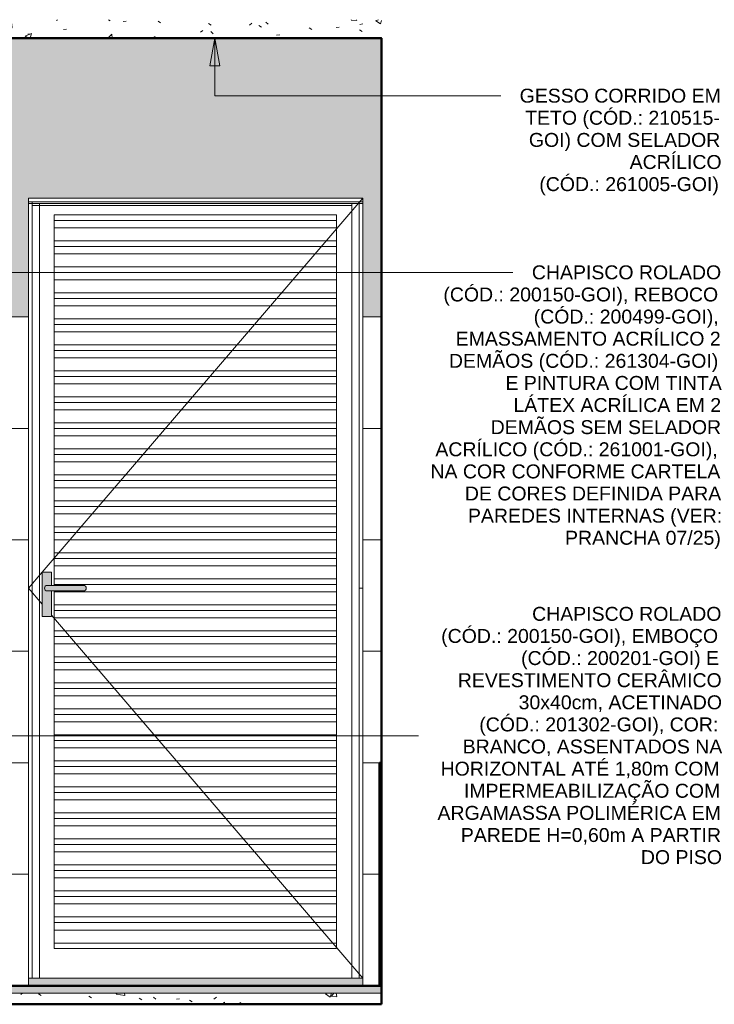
# Model space of a CAD drawing. Header units: metres. Extents: x 0.1 to 29.7, y -14.4 to 9.4.
# Tile 13 of 14: x 21.4 to 23.3, y -0.1 to 2.6. Entities that reach past the tile are written whole.
import ezdxf

# ---------------------------------------------------------------- set-up
doc = ezdxf.new("R2010")
doc.units = ezdxf.units.M
for name, color, linetype, lineweight in [('A-CLNG', 7, 'Continuous', 5), ('A-DETL-GENF', 7, 'Continuous', 5), ('A-DOOR', 7, 'Continuous', 5), ('A-FLOR', 7, 'Continuous', 5), ('A-FLOR-MCUT', 7, 'Continuous', 5), ('A-FLOR-PATT', 7, 'Continuous', 5), ('A-WALL-PATT', 7, 'Continuous', 5), ('G-ANNO-TEXT', 7, 'Continuous', 9), ('I-WALL', 7, 'Continuous', 5)]:
    doc.layers.add(name, color=color, linetype=linetype, lineweight=lineweight)
doc.layers.add('A-DETL', color=7, linetype='Continuous', lineweight=5, true_color=0x00a600)
doc.styles.add('Arial_3', font='arial.ttf', dxfattribs={"height": 0.0375})
pattern_1 = [(50, (17.3893, 0), (0.1821895, -0.015938), [0.01905, -0.20955]), (355, (17.3893, 0), (-0.035242, 0.1910586), [0.01524, -0.16764]), (100.451, (17.40447, -0.00133), (0.146942, 0.1751196), [0.01619, -0.17809]), (46.184, (17.3893, 0.0508), (0.271077, -0.042045), [0.02857, -0.31432]), (96.636, (17.41188, 0.0473), (0.237407, 0.247433), [0.02429, -0.26714]), (351.184, (17.3893, 0.0508), (0.237406, 0.247428), [0.02286, -0.25146]), (21, (17.4147, 0.0381), (0.1516197, -0.102267), [0.01905, -0.20955]), (326, (17.4147, 0.0381), (0.0618035, 0.1841894), [0.01524, -0.16764]), (71.451, (17.42732, 0.02958), (0.213418, 0.081924), [0.01619, -0.17809]), (37.5, (17.389294, 0), (0.0030864, 0.08455105), [0.00838, -0.15723, 0.00838, -0.1618, -0.16827]), (37.5, (17.389294, 0), (0.0030864, 0.08455105), [-0.33579, 0.00838, -0.15989]), (7.5, (17.38929, 0), (0.0668157, 0.1001782), [0.00838, -0.08865, 0.00838, -0.15342, -0.06413]), (7.5, (17.38929, 0), (0.0668157, 0.1001782), [-0.25883, 0.00838, -0.05575]), (327.5, (17.332654, 0), (0.1355866, -0.0057276), [0.00838, -0.05512, 0.00838, -0.18974, -0.26289]), (327.5, (17.332654, 0), (0.1355866, -0.0057276), [-0.26162, 0.00838, -0.25451]), (317.5, (17.30725, 0), (0.1481253, 0.0254287), [0.00838, -0.07417, 0.00838, -0.12319, -0.18669]), (317.5, (17.30725, 0), (0.1481253, 0.0254287), [-0.21412, 0.00838, -0.17831])]

# ---------------------------------------------------------------- blocks, each defined once
blk = doc.blocks.new('PORTA DE GIRO L_2886461-5c0')
at = {"layer": 'A-DOOR'}
for p, q in [((4.0708, 1.0934), (4.9336, 2.1)), ((4.0336, 2.09), (4.0336, 0)), ((4.0436, 2.09), (4.0336, 2.09)), ((4.0336, 2.085), (4.0336, 2.09)), ((4.0336, 2.09), (4.9336, 2.09)), ((4.0336, 2.085), (4.9336, 2.085)), ((4.0436, 2.09), (4.0436, 0)), ((4.0436, 2.08), (4.9036, 2.08)), ((4.0636, 2.085), (4.0636, 0)), ((4.9036, 2.085), (4.9036, 0)), ((4.9236, 2.09), (4.9236, 0)), ((4.9336, 2.09), (4.9236, 2.09)), ((4.9336, 2.09), (4.9336, 0)), ((4.9336, 2.09), (4.9336, 2.085)), ((4.1025, 2.055), (4.1025, 2.0551)), ((4.1025, 2.0551), (4.8625, 2.0551)), ((4.1025, 2.04), (4.1025, 2.055)), ((4.8625, 2.055), (4.1025, 2.055)), ((4.8625, 2.0551), (4.8625, 2.055)), ((4.8625, 2.055), (4.8625, 2.04)), ((4.1025, 2.02), (4.1025, 2.04)), ((4.1025, 2.04), (4.8625, 2.04)), ((4.1025, 1.985), (4.1025, 2.02)), ((4.1025, 2.02), (4.8625, 2.02)), ((4.8625, 2.04), (4.8625, 2.02)), ((4.8625, 2.02), (4.8625, 1.985)), ((4.1025, 1.97), (4.1025, 1.985)), ((4.1025, 1.985), (4.8625, 1.985)), ((4.1025, 1.95), (4.1025, 1.97)), ((4.1025, 1.97), (4.8625, 1.97)), ((4.8625, 1.985), (4.8625, 1.97)), ((4.8625, 1.97), (4.8625, 1.95)), ((4.1025, 1.915), (4.1025, 1.95)), ((4.1025, 1.95), (4.8625, 1.95)), ((4.8625, 1.95), (4.8625, 1.915)), ((4.1025, 1.9), (4.1025, 1.915)), ((4.1025, 1.915), (4.8625, 1.915)), ((4.8625, 1.915), (4.8625, 1.9)), ((4.1025, 1.88), (4.1025, 1.9)), ((4.1025, 1.9), (4.8625, 1.9)), ((4.8625, 1.9), (4.8625, 1.88)), ((4.1025, 1.845), (4.1025, 1.88)), ((4.1025, 1.88), (4.8625, 1.88)), ((4.8625, 1.88), (4.8625, 1.845)), ((4.1025, 1.83), (4.1025, 1.845)), ((4.1025, 1.845), (4.8625, 1.845)), ((4.1025, 1.81), (4.1025, 1.83)), ((4.1025, 1.83), (4.8625, 1.83)), ((4.8625, 1.845), (4.8625, 1.83)), ((4.8625, 1.83), (4.8625, 1.81)), ((4.1025, 1.775), (4.1025, 1.81)), ((4.1025, 1.81), (4.8625, 1.81)), ((4.8625, 1.81), (4.8625, 1.775)), ((4.1025, 1.76), (4.1025, 1.775)), ((4.1025, 1.775), (4.8625, 1.775)), ((4.1025, 1.74), (4.1025, 1.76)), ((4.1025, 1.76), (4.8625, 1.76)), ((4.8625, 1.775), (4.8625, 1.76)), ((4.8625, 1.76), (4.8625, 1.74)), ((4.1025, 1.705), (4.1025, 1.74)), ((4.1025, 1.74), (4.8625, 1.74)), ((4.8625, 1.74), (4.8625, 1.705)), ((4.1025, 1.69), (4.1025, 1.705)), ((4.1025, 1.705), (4.8625, 1.705)), ((4.8625, 1.705), (4.8625, 1.69)), ((4.1025, 1.67), (4.1025, 1.69)), ((4.1025, 1.69), (4.8625, 1.69)), ((4.1025, 1.635), (4.1025, 1.67)), ((4.1025, 1.67), (4.8625, 1.67)), ((4.8625, 1.69), (4.8625, 1.67)), ((4.8625, 1.67), (4.8625, 1.635)), ((4.1025, 1.62), (4.1025, 1.635)), ((4.1025, 1.635), (4.8625, 1.635)), ((4.1025, 1.6), (4.1025, 1.62)), ((4.1025, 1.62), (4.8625, 1.62)), ((4.8625, 1.635), (4.8625, 1.62)), ((4.8625, 1.62), (4.8625, 1.6)), ((4.1025, 1.565), (4.1025, 1.6)), ((4.1025, 1.6), (4.8625, 1.6)), ((4.8625, 1.6), (4.8625, 1.565)), ((4.1025, 1.55), (4.1025, 1.565)), ((4.1025, 1.565), (4.8625, 1.565)), ((4.8625, 1.565), (4.8625, 1.55)), ((4.1025, 1.53), (4.1025, 1.55)), ((4.1025, 1.55), (4.8625, 1.55)), ((4.8625, 1.55), (4.8625, 1.53)), ((4.1025, 1.495), (4.1025, 1.53)), ((4.1025, 1.53), (4.8625, 1.53)), ((4.8625, 1.53), (4.8625, 1.495)), ((4.1025, 1.48), (4.1025, 1.495)), ((4.1025, 1.495), (4.8625, 1.495)), ((4.8625, 1.495), (4.8625, 1.48)), ((4.1025, 1.46), (4.1025, 1.48)), ((4.1025, 1.48), (4.8625, 1.48)), ((4.1025, 1.425), (4.1025, 1.46)), ((4.1025, 1.46), (4.8625, 1.46)), ((4.8625, 1.48), (4.8625, 1.46)), ((4.8625, 1.46), (4.8625, 1.425)), ((4.1025, 1.41), (4.1025, 1.425)), ((4.1025, 1.425), (4.8625, 1.425)), ((4.1025, 1.39), (4.1025, 1.41)), ((4.1025, 1.41), (4.8625, 1.41)), ((4.8625, 1.425), (4.8625, 1.41)), ((4.8625, 1.41), (4.8625, 1.39)), ((4.1025, 1.355), (4.1025, 1.39)), ((4.1025, 1.39), (4.8625, 1.39)), ((4.8625, 1.39), (4.8625, 1.355)), ((4.1025, 1.34), (4.1025, 1.355)), ((4.1025, 1.355), (4.8625, 1.355)), ((4.8625, 1.355), (4.8625, 1.34)), ((4.1025, 1.32), (4.1025, 1.34)), ((4.1025, 1.34), (4.8625, 1.34)), ((4.8625, 1.34), (4.8625, 1.32)), ((4.1025, 1.285), (4.1025, 1.32)), ((4.1025, 1.32), (4.8625, 1.32)), ((4.8625, 1.32), (4.8625, 1.285)), ((4.1025, 1.27), (4.1025, 1.285)), ((4.1025, 1.285), (4.8625, 1.285)), ((4.8625, 1.285), (4.8625, 1.27)), ((4.1025, 1.25), (4.1025, 1.27)), ((4.1025, 1.27), (4.8625, 1.27)), ((4.1025, 1.215), (4.1025, 1.25)), ((4.1025, 1.25), (4.8625, 1.25)), ((4.8625, 1.27), (4.8625, 1.25)), ((4.8625, 1.25), (4.8625, 1.215)), ((4.1025, 1.2), (4.1025, 1.215)), ((4.1025, 1.215), (4.8625, 1.215)), ((4.1025, 1.18), (4.1025, 1.2)), ((4.1025, 1.2), (4.8625, 1.2)), ((4.8625, 1.215), (4.8625, 1.2)), ((4.8625, 1.2), (4.8625, 1.18)), ((4.1025, 1.145), (4.1025, 1.18)), ((4.1025, 1.18), (4.8625, 1.18)), ((4.8625, 1.18), (4.8625, 1.145)), ((4.1025, 1.13), (4.1025, 1.145)), ((4.1025, 1.145), (4.8625, 1.145)), ((4.8625, 1.145), (4.8625, 1.13)), ((4.1025, 1.11), (4.1025, 1.13)), ((4.1025, 1.13), (4.8625, 1.13)), ((4.8625, 1.13), (4.8625, 1.11)), ((4.0336, 1.05), (4.0705, 1.0931)), ((4.1025, 1.075), (4.1025, 1.11)), ((4.1025, 1.11), (4.8625, 1.11)), ((4.8625, 1.11), (4.8625, 1.075)), ((4.1025, 1.06), (4.1025, 1.075)), ((4.1025, 1.075), (4.8625, 1.075)), ((4.8625, 1.075), (4.8625, 1.06)), ((4.0705, 1.0069), (4.0336, 1.05)), ((4.1025, 1.0575), (4.1025, 1.06)), ((4.1025, 1.06), (4.8625, 1.06)), ((4.1025, 1.04), (4.1025, 1.0425)), ((4.1025, 1.005), (4.1025, 1.04)), ((4.1025, 1.04), (4.8625, 1.04)), ((4.8625, 1.06), (4.8625, 1.04)), ((4.8625, 1.04), (4.8625, 1.005)), ((4.9236, 1.05), (4.9336, 1.05)), ((4.1025, 0.99), (4.1025, 1.005)), ((4.1025, 1.005), (4.8625, 1.005)), ((4.1025, 0.97), (4.1025, 0.99)), ((4.1025, 0.99), (4.8625, 0.99)), ((4.8625, 1.005), (4.8625, 0.99)), ((4.8625, 0.99), (4.8625, 0.97)), ((4.9336, 0), (4.0955, 0.9777)), ((4.1025, 0.935), (4.1025, 0.97)), ((4.1025, 0.97), (4.8625, 0.97)), ((4.8625, 0.97), (4.8625, 0.935)), ((4.1025, 0.92), (4.1025, 0.935)), ((4.1025, 0.935), (4.8625, 0.935)), ((4.8625, 0.935), (4.8625, 0.92)), ((4.1025, 0.9), (4.1025, 0.92)), ((4.1025, 0.92), (4.8625, 0.92)), ((4.8625, 0.92), (4.8625, 0.9)), ((4.1025, 0.865), (4.1025, 0.9)), ((4.1025, 0.9), (4.8625, 0.9)), ((4.8625, 0.9), (4.8625, 0.865)), ((4.1025, 0.85), (4.1025, 0.865)), ((4.1025, 0.865), (4.8625, 0.865)), ((4.1025, 0.83), (4.1025, 0.85)), ((4.1025, 0.85), (4.8625, 0.85)), ((4.8625, 0.865), (4.8625, 0.85)), ((4.8625, 0.85), (4.8625, 0.83)), ((4.1025, 0.795), (4.1025, 0.83)), ((4.1025, 0.83), (4.8625, 0.83)), ((4.8625, 0.83), (4.8625, 0.795)), ((4.1025, 0.78), (4.1025, 0.795)), ((4.1025, 0.795), (4.8625, 0.795)), ((4.1025, 0.76), (4.1025, 0.78)), ((4.1025, 0.78), (4.8625, 0.78)), ((4.8625, 0.795), (4.8625, 0.78)), ((4.8625, 0.78), (4.8625, 0.76)), ((4.1025, 0.725), (4.1025, 0.76)), ((4.1025, 0.76), (4.8625, 0.76)), ((4.8625, 0.76), (4.8625, 0.725)), ((4.1025, 0.71), (4.1025, 0.725)), ((4.1025, 0.725), (4.8625, 0.725)), ((4.8625, 0.725), (4.8625, 0.71)), ((4.1025, 0.69), (4.1025, 0.71)), ((4.1025, 0.71), (4.8625, 0.71)), ((4.1025, 0.655), (4.1025, 0.69)), ((4.1025, 0.69), (4.8625, 0.69)), ((4.8625, 0.71), (4.8625, 0.69)), ((4.8625, 0.69), (4.8625, 0.655)), ((4.1025, 0.64), (4.1025, 0.655)), ((4.1025, 0.655), (4.8625, 0.655)), ((4.1025, 0.62), (4.1025, 0.64)), ((4.1025, 0.64), (4.8625, 0.64)), ((4.8625, 0.655), (4.8625, 0.64)), ((4.8625, 0.64), (4.8625, 0.62)), ((4.1025, 0.585), (4.1025, 0.62)), ((4.1025, 0.62), (4.8625, 0.62)), ((4.8625, 0.62), (4.8625, 0.585)), ((4.1025, 0.57), (4.1025, 0.585)), ((4.1025, 0.585), (4.8625, 0.585)), ((4.8625, 0.585), (4.8625, 0.57)), ((4.1025, 0.55), (4.1025, 0.57)), ((4.1025, 0.57), (4.8625, 0.57)), ((4.8625, 0.57), (4.8625, 0.55)), ((4.1025, 0.515), (4.1025, 0.55)), ((4.1025, 0.55), (4.8625, 0.55)), ((4.8625, 0.55), (4.8625, 0.515)), ((4.1025, 0.5), (4.1025, 0.515)), ((4.1025, 0.515), (4.8625, 0.515)), ((4.8625, 0.515), (4.8625, 0.5)), ((4.1025, 0.48), (4.1025, 0.5)), ((4.1025, 0.5), (4.8625, 0.5)), ((4.1025, 0.445), (4.1025, 0.48)), ((4.1025, 0.48), (4.8625, 0.48)), ((4.8625, 0.5), (4.8625, 0.48)), ((4.8625, 0.48), (4.8625, 0.445)), ((4.1025, 0.43), (4.1025, 0.445)), ((4.1025, 0.445), (4.8625, 0.445)), ((4.1025, 0.41), (4.1025, 0.43)), ((4.1025, 0.43), (4.8625, 0.43)), ((4.8625, 0.445), (4.8625, 0.43)), ((4.8625, 0.43), (4.8625, 0.41)), ((4.1025, 0.375), (4.1025, 0.41)), ((4.1025, 0.41), (4.8625, 0.41)), ((4.8625, 0.41), (4.8625, 0.375)), ((4.1025, 0.36), (4.1025, 0.375)), ((4.1025, 0.375), (4.8625, 0.375)), ((4.8625, 0.375), (4.8625, 0.36)), ((4.1025, 0.34), (4.1025, 0.36)), ((4.1025, 0.36), (4.8625, 0.36)), ((4.8625, 0.36), (4.8625, 0.34)), ((4.1025, 0.305), (4.1025, 0.34)), ((4.1025, 0.34), (4.8625, 0.34)), ((4.8625, 0.34), (4.8625, 0.305)), ((4.1025, 0.29), (4.1025, 0.305)), ((4.1025, 0.305), (4.8625, 0.305)), ((4.8625, 0.305), (4.8625, 0.29)), ((4.1025, 0.27), (4.1025, 0.29)), ((4.1025, 0.29), (4.8625, 0.29)), ((4.1025, 0.235), (4.1025, 0.27)), ((4.1025, 0.27), (4.8625, 0.27)), ((4.8625, 0.29), (4.8625, 0.27)), ((4.8625, 0.27), (4.8625, 0.235)), ((4.1025, 0.22), (4.1025, 0.235)), ((4.1025, 0.235), (4.8625, 0.235)), ((4.1025, 0.2), (4.1025, 0.22)), ((4.1025, 0.22), (4.8625, 0.22)), ((4.8625, 0.235), (4.8625, 0.22)), ((4.8625, 0.22), (4.8625, 0.2)), ((4.1025, 0.165), (4.1025, 0.2)), ((4.1025, 0.2), (4.8625, 0.2)), ((4.8625, 0.2), (4.8625, 0.165)), ((4.1025, 0.15), (4.1025, 0.165)), ((4.1025, 0.165), (4.8625, 0.165)), ((4.8625, 0.165), (4.8625, 0.15)), ((4.1025, 0.13), (4.1025, 0.15)), ((4.1025, 0.15), (4.8625, 0.15)), ((4.8625, 0.15), (4.8625, 0.13)), ((4.1025, 0.095), (4.1025, 0.13)), ((4.1025, 0.13), (4.8625, 0.13)), ((4.8625, 0.13), (4.8625, 0.095)), ((4.1025, 0.08), (4.1025, 0.095)), ((4.8625, 0.095), (4.1025, 0.095)), ((4.1025, 0.08), (4.8625, 0.08)), ((4.8625, 0.095), (4.8625, 0.08)), ((4.0436, 0), (4.0336, 0)), ((4.9336, 0), (4.9236, 0))]:
    blk.add_line(p, q, dxfattribs=at)

msp = doc.modelspace()

# ---------------------------------------------------------------- hatches: boundary and pattern name
at = {"layer": 'A-DETL-GENF', "true_color": 0xffffff}
for points in [[(21.4598, 0.9734), (21.4848, 0.9734), (21.4848, 1.0425), (21.4716, 1.0428), (21.4698, 1.0435), (21.4683, 1.0447), (21.4671, 1.0462), (21.4663, 1.0481), (21.4661, 1.05), (21.4663, 1.0519), (21.4671, 1.0537), (21.4683, 1.0553), (21.4698, 1.0565), (21.4716, 1.0572), (21.4736, 1.0575), (21.4848, 1.0575), (21.4848, 1.0934), (21.4598, 1.0934), (21.4598, 0.99)], [(21.5711, 1.0425), (21.573, 1.0428), (21.5748, 1.0435), (21.5764, 1.0447), (21.5776, 1.0462), (21.5783, 1.0481), (21.5786, 1.05), (21.5783, 1.0519), (21.5776, 1.0537), (21.5764, 1.0553), (21.5748, 1.0565), (21.5728, 1.0573), (21.5711, 1.0575), (21.4716, 1.0572), (21.4698, 1.0565), (21.4683, 1.0553), (21.4671, 1.0537), (21.4663, 1.0519), (21.4661, 1.05), (21.4663, 1.0481), (21.4671, 1.0462), (21.4683, 1.0447), (21.4698, 1.0435), (21.4716, 1.0428), (21.4736, 1.0425), (21.4918, 1.0425)]]:
    msp.add_hatch(color=7, dxfattribs=at).paths.add_polyline_path(points)
at = {"layer": 'A-FLOR', "true_color": 0xbbc5c4}
msp.add_hatch(color=9, dxfattribs=at).paths.add_polyline_path([(21.4677, -0.04), (22.3729, -0.04), (22.3729, -0.02), (20.773, -0.02), (20.773, -0.04), (21.4229, -0.04)])
at = {"layer": 'A-FLOR', "true_color": 0xd2d2d2}
msp.add_hatch(color=254, dxfattribs=at).paths.add_polyline_path([(21.9729, -0.02), (22.3229, -0.02), (22.3229, 0), (21.4229, 0), (21.4229, -0.02), (21.5728, -0.02)])
at = {"layer": 'A-FLOR-PATT', "true_color": 0x787878}
h = msp.add_hatch(dxfattribs=at)
h.set_pattern_fill('FP_14', color=8, style=0, pattern_type=2)
h.set_pattern_definition(pattern_1)
h.paths.add_polyline_path([(21.4229, 2.53), (22.3729, 2.53), (22.3729, 2.5801), (20.7727, 2.5801), (20.7727, 2.53), (21.1728, 2.53)])
h = msp.add_hatch(dxfattribs=at)
h.set_pattern_fill('FP_14', color=8, style=0, pattern_type=2)
h.set_pattern_definition(pattern_1)
h.paths.add_polyline_path([(20.773, -0.07), (22.3729, -0.07), (22.3729, -0.04), (20.773, -0.04)])
at = {"layer": 'A-WALL-PATT', "true_color": 0x808080}
h = msp.add_hatch(dxfattribs=at)
h.set_pattern_fill('FP_15', color=8, style=0, pattern_type=2)
h.set_pattern_definition([(0, (21.9733, 0.28), (0, 0.3), []), (90, (21.9733, 0.28), (-0.4, 2e-17), [])])
h.paths.add_polyline_path([(20.778, -0.02), (21.4229, -0.02), (21.4229, 1.78), (20.773, 1.78), (20.773, 0.98), (21.223, 0.98), (21.223, 0.86), (21.0728, 0.8597), (21.0663, 0.8505), (20.9752, 0.8505), (20.7825, 0.6578), (20.7825, 0.5667), (20.778, 0.5635), (20.778, 0)])
h.paths.add_polyline_path([(22.3679, -0.02), (22.3679, 0.58), (22.3729, 0.58), (22.3729, 1.78), (22.3229, 1.78), (22.3229, -0.02)])
h.paths.add_polyline_path([(20.7825, 0.686), (20.9469, 0.8505), (20.7833, 0.8503), (20.7827, 0.8497), (20.7825, 0.8488), (20.7825, 0.7581)])
h.paths.add_polyline_path([(20.773, 0.8491), (20.7734, 0.8519), (20.7744, 0.8546), (20.7762, 0.8568), (20.7784, 0.8585), (20.781, 0.8596), (20.7825, 0.86), (20.773, 0.86), (20.773, 0.8493)])
h.paths.add_polyline_path([(21.2545, 1.0406), (21.2335, 1.0406), (21.2335, 1.16), (21.3124, 1.16), (21.3124, 1.0406), (21.2728, 1.0406)])
h.paths.add_polyline_path([(21.2629, 1.0797), (21.2639, 1.08), (21.2646, 1.0807), (21.2649, 1.0817), (21.2646, 1.0827), (21.2639, 1.0834), (21.2629, 1.0837), (21.2619, 1.0834), (21.2611, 1.0827), (21.2609, 1.0817), (21.2611, 1.0807), (21.2619, 1.08), (21.2623, 1.0798)])
h.paths.add_polyline_path([(21.2831, 1.0797), (21.2841, 1.08), (21.2848, 1.0807), (21.2851, 1.0817), (21.2848, 1.0827), (21.2841, 1.0834), (21.2831, 1.0837), (21.2821, 1.0834), (21.2813, 1.0826), (21.2811, 1.0817), (21.2814, 1.0807), (21.2821, 1.08), (21.2826, 1.0798)])
h.paths.add_polyline_path([(21.273, 1.082), (21.274, 1.0822), (21.2748, 1.0831), (21.275, 1.084), (21.2747, 1.085), (21.274, 1.0857), (21.2728, 1.086), (21.272, 1.0857), (21.2712, 1.085), (21.271, 1.084), (21.2712, 1.083), (21.272, 1.0822), (21.2728, 1.082)])
at = {"layer": 'G-ANNO-TEXT'}
msp.add_hatch(color=256, dxfattribs=at).paths.add_polyline_path([(21.9245, 2.5306), (21.9113, 2.4556), (21.9377, 2.4556)])
at = {"layer": 'I-WALL', "true_color": 0xf4eccd}
msp.add_hatch(color=254, dxfattribs=at).paths.add_polyline_path([(20.773, 1.78), (21.4229, 1.78), (21.4229, 2.1), (22.3229, 2.1), (22.3229, 1.78), (22.3729, 1.78), (22.3729, 2.53), (20.773, 2.53), (20.773, 2.12), (20.7944, 2.1185), (20.7964, 2.1178), (20.7976, 2.1165), (20.7981, 2.1146), (20.7987, 2.1), (20.7995, 2.0987), (20.8008, 2.0979), (20.8015, 2.0978), (20.8253, 2.096), (20.8269, 2.0949), (20.8279, 2.0932), (20.828, 2.0899), (20.8282, 2.0903), (20.8291, 2.0909), (20.8299, 2.0908), (20.8309, 2.0895), (20.8309, 2.0862), (20.8376, 2.0862), (20.8376, 2.0895), (20.8386, 2.0907), (20.8401, 2.091), (20.8403, 2.112), (20.8406, 2.1124), (20.8421, 2.113), (20.8501, 2.1127), (20.8511, 2.111), (20.8511, 2.091), (20.8526, 2.091), (20.8536, 2.09), (20.8536, 2.0881), (20.8546, 2.0881), (20.8554, 2.08), (20.8546, 2.0719), (20.8536, 2.0719), (20.8536, 2.07), (20.8526, 2.069), (20.8511, 2.069), (20.851, 2.0485), (20.8496, 2.0471), (20.8478, 2.047), (20.8421, 2.047), (20.8403, 2.048), (20.8401, 2.049), (20.8401, 2.069), (20.8386, 2.0693), (20.8376, 2.0705), (20.8376, 2.0738), (20.8309, 2.0738), (20.8306, 2.0701), (20.8294, 2.069), (20.8284, 2.0694), (20.828, 2.0701), (20.8279, 2.0668), (20.8269, 2.0651), (20.8253, 2.064), (20.8228, 2.0636), (20.8001, 2.0618), (20.799, 2.0607), (20.7986, 2.0592), (20.798, 2.0444), (20.797, 2.0427), (20.7962, 2.0421), (20.7944, 2.0415), (20.773, 2.04), (20.773, 1.9176)])
at = {"layer": 'I-WALL', "true_color": 0xc0c0c0}
msp.add_hatch(color=9, dxfattribs=at).paths.add_polyline_path([(22.3729, -0.02), (22.3729, 0.58), (22.3679, 0.58), (22.3679, -0.02)])

# ---------------------------------------------------------------- linework, layer by layer
at = {"layer": 'A-CLNG'}
for p, q in [((22.3729, 2.532), (20.773, 2.532)), ((22.3729, 2.531), (20.773, 2.531)), ((22.3729, 2.53), (22.3729, 2.532))]:
    msp.add_line(p, q, dxfattribs=at)
at = {"layer": 'A-DETL', "color": 7}
for p, q in [((20.773, 1.78), (21.4229, 1.78)), ((22.3229, 1.78), (22.3729, 1.78)), ((21.4848, 1.0934), (21.4598, 1.0934)), ((21.4598, 1.0934), (21.4598, 0.9734)), ((21.4848, 1.0575), (21.4848, 1.0934)), ((21.5711, 1.0575), (21.4736, 1.0575)), ((21.4736, 1.0425), (21.5711, 1.0425)), ((21.4848, 0.9734), (21.4848, 1.0425)), ((21.4598, 0.9734), (21.4848, 0.9734))]:
    msp.add_line(p, q, dxfattribs=at)
for centre, start, end in [((21.4736, 1.05), 90, 270), ((21.5711, 1.05), 270, 90)]:
    msp.add_arc(centre, 0.0075, start, end, dxfattribs=at)
at = {"layer": 'A-FLOR', "lineweight": 50}
for p, q in [((20.773, 2.53), (22.3729, 2.53)), ((22.3679, -0.02), (20.778, -0.02)), ((20.773, -0.07), (22.3729, -0.07)), ((22.3729, -0.07), (22.3729, -0.07))]:
    msp.add_line(p, q, dxfattribs=at)
at = {"layer": 'A-FLOR'}
for p, q in [((21.4229, 0), (22.3229, 0)), ((21.4229, 0), (21.4229, -0.02)), ((22.3229, 0), (22.3229, -0.02))]:
    msp.add_line(p, q, dxfattribs=at)
at = {"layer": 'A-FLOR-MCUT'}
msp.add_line((22.3729, -0.04), (20.773, -0.04), dxfattribs=at)
at = {"layer": 'G-ANNO-TEXT'}
for p, q in [((21.9245, 2.5306), (21.9113, 2.4556)), ((21.9377, 2.4556), (21.9245, 2.5306)), ((21.9245, 2.5306), (21.9245, 2.3756)), ((21.9113, 2.4556), (21.9377, 2.4556)), ((21.9245, 2.3756), (22.5996, 2.3756)), ((22.5996, 2.3756), (22.6938, 2.3756)), ((21.1868, 1.9001), (22.4373, 1.9001)), ((22.4373, 1.9001), (22.7267, 1.9001)), ((21.111, 0.6529), (22.4728, 0.6529))]:
    msp.add_line(p, q, dxfattribs=at)
at = {"layer": 'I-WALL', "lineweight": 50}
for p, q in [((22.3729, 2.53), (22.3729, 2.53)), ((22.3729, 2.53), (22.3729, -0.07)), ((22.3729, 1.78), (22.3729, 1.78)), ((22.3679, 0.58), (22.3679, -0.02)), ((22.3729, 0.58), (22.3679, 0.58)), ((22.3679, -0.02), (22.3729, -0.02)), ((22.3729, -0.07), (22.3729, -0.07))]:
    msp.add_line(p, q, dxfattribs=at)
at = {"layer": 'I-WALL'}
for p, q in [((21.4229, 2.1), (22.3229, 2.1)), ((21.4229, 0), (21.4229, 2.1)), ((22.3229, 2.1), (22.3229, 0)), ((20.773, 1.78), (21.4229, 1.78)), ((22.3229, 1.78), (22.3729, 1.78))]:
    msp.add_line(p, q, dxfattribs=at)

# ---------------------------------------------------------------- block references
at = {"layer": 'A-DOOR'}
msp.add_blockref('PORTA DE GIRO L_2886461-5c0', (17.3893, 0), dxfattribs=at)

# ---------------------------------------------------------------- texts
at = {"layer": 'G-ANNO-TEXT', "char_height": 0.0375, "attachment_point": 1, "style": 'Arial_3'}
for s, insert, width in [('GESSO CORRIDO EM ', (22.7446, 2.3944), 0.661392), ('TETO (CÓD.: 210515-', (22.7595, 2.3349), 0.643354), ('GOI) COM SELADOR ', (22.7694, 2.2753), 0.631329), ('ACRÍLICO ', (23.0406, 2.2158), 0.302637), ('(CÓD.: 261005-GOI)', (22.7975, 2.1563), 0.597257), ('CHAPISCO ROLADO', (22.7775, 1.9189), 0.621308), ('(CÓD.: 200150-GOI), REBOCO', (22.5394, 1.8593), 0.909915), ('(CÓD.: 200499-GOI),', (22.7825, 1.7998), 0.615295), ('EMASSAMENTO ACRÍLICO 2', (22.5725, 1.7403), 0.869831), ('DEMÃOS (CÓD.: 261304-GOI)', (22.5543, 1.6807), 0.891877), ('E PINTURA COM TINTA', (22.7064, 1.6212), 0.707489), ('LÁTEX ACRÍLICA EM 2', (22.7279, 1.5617), 0.681434), ('DEMÃOS SEM SELADOR', (22.6667, 1.5022), 0.75559), ('ACRÍLICO (CÓD.: 261001-GOI), ', (22.5179, 1.4426), 0.93597), ('NA COR CONFORME CARTELA ', (22.5047, 1.3831), 0.952004), ('DE CORES DEFINIDA PARA ', (22.5973, 1.3236), 0.839768), ('PAREDES INTERNAS (VER: ', (22.6055, 1.264), 0.829747), ('PRANCHA 07/25)', (22.8668, 1.2045), 0.51308), ('CHAPISCO ROLADO ', (22.7782, 0.9997), 0.621308), ('(CÓD.: 200150-GOI), EMBOÇO ', (22.5335, 0.9402), 0.917932), ('(CÓD.: 200201-GOI) E ', (22.7485, 0.8807), 0.657384), ('REVESTIMENTO CERÂMICO ', (22.5782, 0.8211), 0.863818), ('30x40cm, ACETINADO ', (22.7419, 0.7616), 0.665401), ('(CÓD.: 201302-GOI), COR: ', (22.636, 0.7021), 0.793671), ('BRANCO, ASSENTADOS NA ', (22.5914, 0.6426), 0.847785), ('HORIZONTAL ATÉ 1,80m COM ', (22.5319, 0.583), 0.919936), ('IMPERMEABILIZAÇÃO COM ', (22.5947, 0.5235), 0.843776), ('ARGAMASSA POLIMÉRICA EM ', (22.5236, 0.464), 0.929958), ('PAREDE H=0,60m A PARTIR ', (22.5864, 0.4044), 0.853797), ('DO PISO', (23.0709, 0.3449), 0.266561)]:
    msp.add_mtext(s, dxfattribs=dict(at, insert=insert, width=width))

doc.saveas('drawing.dxf')
